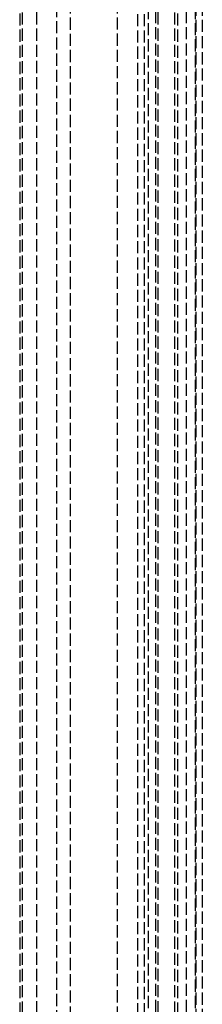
# Model space of a CAD drawing. Header units: millimetres. Extents: x -108 to 0, y 0 to 486.
# Tile 6 of 12: x -27 to -4, y 121 to 243. Entities that reach past the tile are written whole.
import ezdxf

# ---------------------------------------------------------------- set-up
doc = ezdxf.new("R2010")
doc.units = ezdxf.units.MM
doc.header["$LTSCALE"] = 10
doc.linetypes.add('ALLCAD_Strich', pattern=[0.2, 0.15, -0.05])
doc.layers.add('BESCH_KONT_sich_schn_grun_2d', color=10, linetype='Continuous')

msp = doc.modelspace()

# ---------------------------------------------------------------- linework, layer by layer
at = {"layer": 'BESCH_KONT_sich_schn_grun_2d', "linetype": 'ALLCAD_Strich'}
for p, q in [((-24.65, 36.33), (-24.65, 475.95)), ((-9.65, 36.33), (-9.65, 475.95)), ((-7.6, 36.32), (-7.6, 475.95)), ((-5, 460.9), (-5, 4.5)), ((-4.2, 460.9), (-4.2, 4.5)), ((-10, 458), (-10, 17.8)), ((-6.2, 458), (-6.2, 17.8)), ((-10.9, 454.5), (-10.9, 20.1)), ((-5.1, 454.5), (-5.1, 20.1)), ((-12.2, 453.6), (-12.2, 11.8)), ((-11.4, 453.6), (-11.4, 11.8)), ((-26.4, 36.32), (-26.4, 451.2)), ((-14.7, 451.2), (-14.7, 14.2)), ((-22.22, 402.74), (-22.22, 67.68)), ((-20.47, 67.68), (-20.47, 402.74)), ((-26.75, 353.7), (-26.75, 39.7)), ((-7.25, 353.7), (-7.25, 39.7))]:
    msp.add_line(p, q, dxfattribs=at)

doc.saveas('drawing.dxf')
